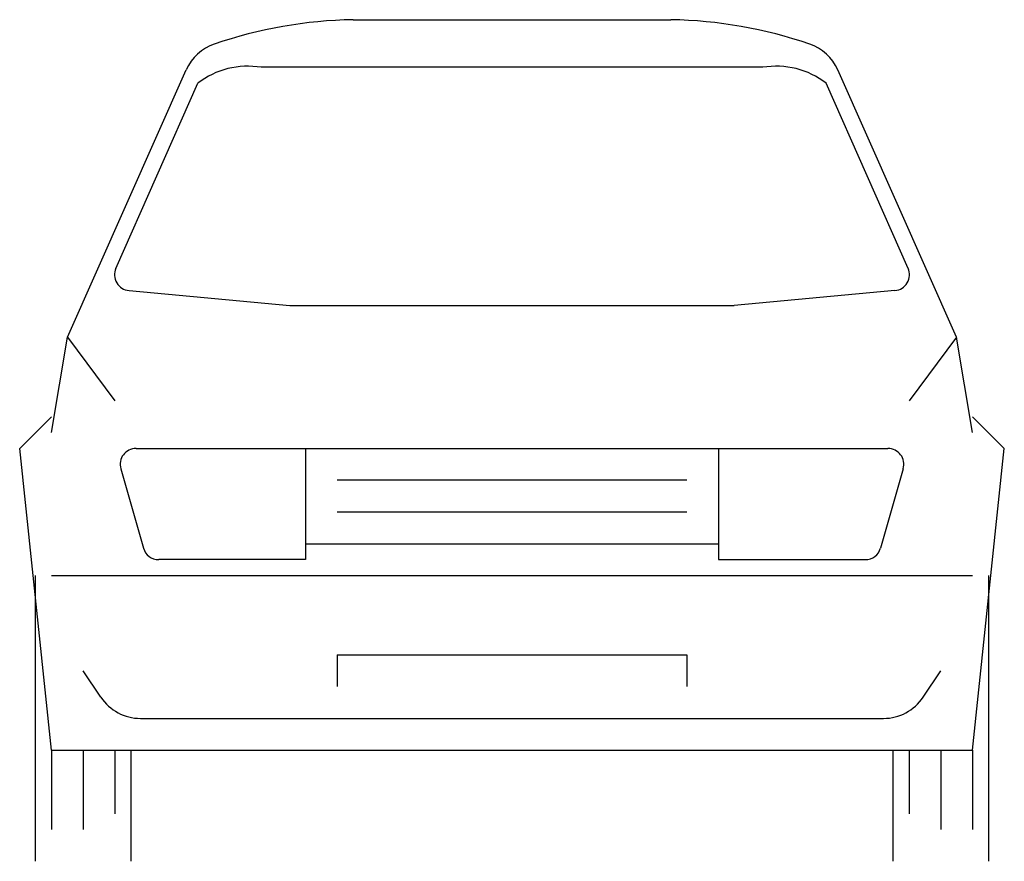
# Model space of a CAD drawing. Extents: x 2069 to 2131, y 949 to 1002.
import ezdxf

# ---------------------------------------------------------------- set-up
doc = ezdxf.new("R2010")
doc.units = 0
doc.layers.get('0').update_dxf_attribs({"linetype": 'CONTINUOUS'})

msp = doc.modelspace()

# ---------------------------------------------------------------- linework, layer by layer
at = {"color": 0}
for p, q in [((2090, 1002), (2110, 1002)), ((2072, 982), (2079.486, 998.844)), ((2115.785, 999), (2084.215, 999)), ((2128, 982), (2120.514, 998.844)), ((2075.062, 986.342), (2080.215, 998)), ((2124.938, 986.342), (2119.785, 998)), ((2075.884, 984.942), (2086, 984)), ((2124.116, 984.942), (2114, 984)), ((2086, 984), (2114, 984)), ((2071, 976), (2072, 982)), ((2072, 982), (2075, 978)), ((2128, 982), (2125, 978)), ((2129, 976), (2128, 982)), ((2069, 975), (2071, 977)), ((2131, 975), (2129, 977)), ((2071, 956), (2069, 975)), ((2076.326, 975), (2123.674, 975)), ((2087, 975), (2087, 968)), ((2113, 975), (2113, 968)), ((2129, 956), (2131, 975)), ((2075.364, 973.725), (2076.793, 968.725)), ((2124.636, 973.725), (2123.207, 968.725)), ((2111, 973), (2089, 973)), ((2089, 971), (2111, 971)), ((2087, 969), (2113, 969)), ((2087, 968), (2077.754, 968)), ((2113, 968), (2122.246, 968)), ((2070, 949), (2070, 967)), ((2071, 967), (2129, 967)), ((2130, 967), (2130, 949)), ((2089, 962), (2089, 960)), ((2089, 962), (2111, 962)), ((2111, 962), (2111, 960)), ((2074.109, 959.336), (2073, 961)), ((2125.891, 959.336), (2127, 961)), ((2076.606, 958), (2123.394, 958)), ((2071, 956), (2071, 951)), ((2071, 956), (2129, 956)), ((2073, 956), (2073, 951)), ((2075, 956), (2075, 952)), ((2076, 956), (2076, 949)), ((2124, 949), (2124, 956)), ((2125, 956), (2125, 952)), ((2127, 956), (2127, 951)), ((2129, 956), (2129, 951))]:
    msp.add_line(p, q, dxfattribs=at)
for centre, radius, start, end in [((2090.5, 973.5), 28.504, 91.00509, 108.92624), ((2109.5, 973.5), 28.504, 71.07376, 88.99491), ((2082.228, 997.626), 3, 108.92624, 156.03751), ((2117.772, 997.626), 3, 23.96249, 71.07376), ((2083.361, 993.915), 5.156, 80.46704, 127.60544), ((2116.639, 993.915), 5.156, 52.39456, 99.53296), ((2075.977, 985.938), 1, 156.15431, 264.67734), ((2124.023, 985.938), 1, 275.32266, 23.84569), ((2076.326, 974), 1, 90, 195.9454), ((2123.674, 974), 1, 344.0546, 90), ((2077.754, 969), 1, 195.9454, 270), ((2122.246, 969), 1, 270, 344.0546), ((2076.606, 961), 3, 213.69007, 270), ((2123.394, 961), 3, 270, 326.30993)]:
    msp.add_arc(centre, radius, start, end, dxfattribs=at)

doc.saveas('drawing.dxf')
